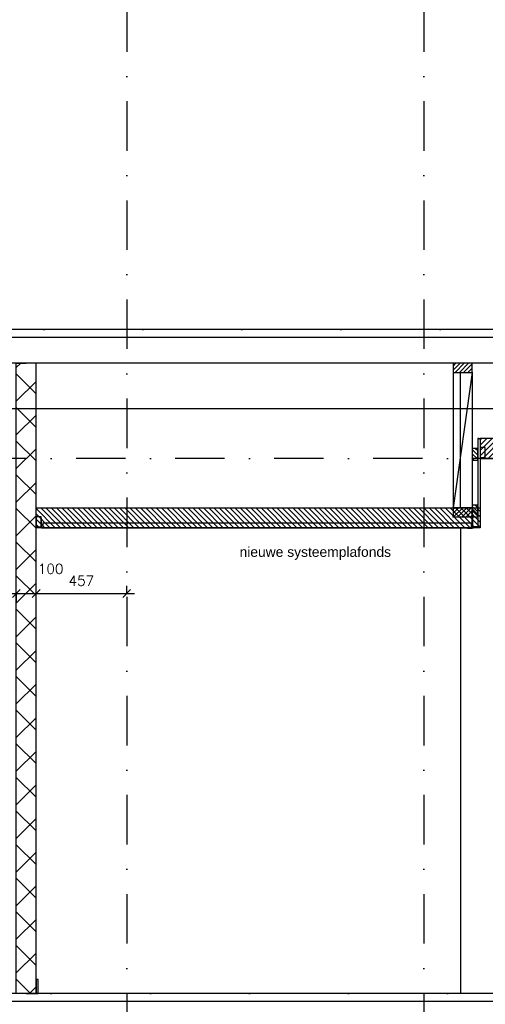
# Model space of a CAD drawing. Extents: x 98997 to 245130, y 18007 to 138999.
# Tile 33 of 58: x 124309 to 126661, y 92391 to 97360. Entities that reach past the tile are written whole.
import ezdxf

# ---------------------------------------------------------------- set-up
doc = ezdxf.new("R2010")
doc.units = 0
doc.header["$LTSCALE"] = 20
doc.header["$MEASUREMENT"] = 0
doc.header["$PDSIZE"] = -1
doc.linetypes.add('DASHDOT', pattern=[25, 12.5, -6.25, 0, -6.25])
doc.linetypes.add('DD1', pattern=[2.66667, 1.66667, -0.5, 0, -0.5])
doc.layers.get('0').update_dxf_attribs({"linetype": 'CONTINUOUS'})
doc.layers.get('DEFPOINTS').update_dxf_attribs({"linetype": 'CONTINUOUS'})
for name, color, linetype in [('A--01A1_ACEER', 1, 'CONTINUOUS'), ('A--A22--_F123-', 9, 'CONTINUOUS'), ('A--A25--_F--3-', 9, 'CONTINUOUS'), ('A--A42--_F--3-', 9, 'CONTINUOUS'), ('A--L22--', 3, 'CONTINUOUS'), ('A--L22--_F--3-', 7, 'CONTINUOUS'), ('A--L23--', 7, 'CONTINUOUS'), ('A--L25--', 7, 'CONTINUOUS'), ('A--L25--_F-23-', 7, 'CONTINUOUS'), ('A--L31D1_BUITENKOZIJN', 1, 'CONTINUOUS'), ('A--L35-D2-_PLAFONDS', 2, 'CONTINUOUS'), ('A--L35-D4-_PLAFONDS', 4, 'CONTINUOUS'), ('A--L35D1_PLAFONDS', 1, 'CONTINUOUS'), ('A--L42--', 7, 'CONTINUOUS'), ('A--L42--_F--3-', 7, 'CONTINUOUS'), ('A--M$1A-_F123-', 1, 'CONTINUOUS'), ('A--T$1A-_F123_20', 1, 'CONTINUOUS'), ('B--L13D8_VLOEREN', 8, 'CONTINUOUS'), ('B--L28D8_KONSTR', 8, 'CONTINUOUS'), ('STRAMIEN', 8, 'DD1'), ('X--LR---_CP', 7, 'CONTINUOUS')]:
    doc.layers.add(name, color=color, linetype=linetype)
doc.styles.add('ALFA-0_25', font='ROMANS')
doc.styles.add('EB2', font='ARIAL.TTF')
doc.dimstyles.new('STANDARD$0', dxfattribs={"dimscale": 50, "dimtxt": 2.5, "dimasz": 2, "dimexe": 2, "dimexo": 0, "dimgap": 2, "dimtad": 1, "dimdec": 0, "dimzin": 0, "dimdsep": 46, "dimtxsty": 'ALFA-0_25', "dimblk1": 'OBLIQUE', "dimblk2": 'OBLIQUE', "dimsah": 1, "dimcen": -3, "dimdle": 2, "dimclrd": 1, "dimclre": 1, "dimclrt": 2, "dimadec": 0, "dimazin": 0, "dimtfac": 0.666667, "dimtofl": 0, "dimtmove": 2, "dimatfit": 3, "dimldrblk": 'OBLIQUE', "dimfxl": 0, "dimtvp": 0.833333, "dimtolj": 1, "dimtzin": 0, "dimarcsym": 0})

# ---------------------------------------------------------------- blocks, each defined once
blk = doc.blocks.new('*U365')
at = {"layer": 'A--A22--_F123-', "linetype": 'Continuous'}
h = blk.add_hatch(dxfattribs=at)
h.set_pattern_fill('ALFAKRS', color=256, scale=120, style=0)
h.set_pattern_definition([(45, (-124342.31, -92445.9), (-84.85281, 84.85281), []), (135, (-124342.31, -92445.9), (-84.85281, -84.85281), [])])
h.paths.add_polyline_path([(0, 0), (-50, 0), (-50, 3180), (0, 3180), (50, 3180), (50, 0)])
at = {"layer": 'A--L22--_F--3-', "color": 3, "linetype": 'Continuous'}
for points in [[(0, 0), (-50, 0), (-50, 3180), (0, 3180)], [(0, 0), (50, 0), (50, 3180), (0, 3180)]]:
    blk.add_lwpolyline(points, dxfattribs=at)
blk = doc.blocks.new('_OBLIQUE')
at = {"color": 0, "linetype": 'ByBlock'}
blk.add_line((-0.5, -0.5), (0.5, 0.5), dxfattribs=at)
blk = doc.blocks.new('*D159')
at = {"color": 1, "linetype": 'ByBlock'}
for p, q in [((123252.3, 94463.5), (124332.3, 94463.5)), ((123292.3, 94463.5), (123292.3, 94423.5)), ((124292.3, 94463.5), (124292.3, 94423.5))]:
    blk.add_line(p, q, dxfattribs=at)
at = {"layer": 'DEFPOINTS', "color": 0, "linetype": 'ByBlock'}
for p in [(123292.3, 94463.5), (124292.3, 94463.5), (124292.3, 94463.5)]:
    blk.add_point(p, dxfattribs=at)
at = {"color": 1, "linetype": 'ByBlock', "xscale": 40, "yscale": 40, "zscale": 40, "rotation": 180}
blk.add_blockref('_OBLIQUE', (123292.3, 94463.5), dxfattribs=at)
at = {"color": 1, "linetype": 'ByBlock', "xscale": 40, "yscale": 40, "zscale": 40}
blk.add_blockref('_OBLIQUE', (124292.3, 94463.5), dxfattribs=at)
at = {"color": 2, "linetype": 'ByBlock', "insert": (123792.3, 94528.5), "char_height": 50, "attachment_point": 5, "style": 'ALFA-0_25'}
blk.add_mtext('\\A1;1000', dxfattribs=at)
blk = doc.blocks.new('*D160')
at = {"color": 1, "linetype": 'ByBlock'}
for p, q in [((124252.3, 94463.5), (124392.3, 94463.5)), ((124292.3, 94458.2), (124292.3, 94503.5)), ((124392.3, 94458.2), (124392.3, 94503.5))]:
    blk.add_line(p, q, dxfattribs=at)
at = {"layer": 'DEFPOINTS', "color": 0, "linetype": 'ByBlock'}
for p in [(124292.3, 94458.2), (124392.3, 94463.5), (124392.3, 94458.2)]:
    blk.add_point(p, dxfattribs=at)
at = {"color": 1, "linetype": 'ByBlock', "xscale": 40, "yscale": 40, "zscale": 40, "rotation": 180}
blk.add_blockref('_OBLIQUE', (124292.3, 94463.5), dxfattribs=at)
at = {"color": 1, "linetype": 'ByBlock', "xscale": 40, "yscale": 40, "zscale": 40}
blk.add_blockref('_OBLIQUE', (124392.3, 94463.5), dxfattribs=at)
at = {"color": 2, "linetype": 'ByBlock', "insert": (124465.9, 94588.5), "char_height": 50, "attachment_point": 5, "style": 'ALFA-0_25'}
blk.add_mtext('\\A1;100', dxfattribs=at)
blk = doc.blocks.new('*D161')
at = {"color": 1, "linetype": 'ByBlock'}
for p, q in [((124352.3, 94463.5), (124889.7, 94463.5)), ((124392.3, 94463.5), (124392.3, 94503.5)), ((124849.7, 94463.5), (124849.7, 94503.5))]:
    blk.add_line(p, q, dxfattribs=at)
at = {"layer": 'DEFPOINTS', "color": 0, "linetype": 'ByBlock'}
for p in [(124392.3, 94463.5), (124849.7, 94463.5), (124849.7, 94463.5)]:
    blk.add_point(p, dxfattribs=at)
at = {"color": 1, "linetype": 'ByBlock', "xscale": 40, "yscale": 40, "zscale": 40, "rotation": 180}
blk.add_blockref('_OBLIQUE', (124392.3, 94463.5), dxfattribs=at)
at = {"color": 1, "linetype": 'ByBlock', "xscale": 40, "yscale": 40, "zscale": 40}
blk.add_blockref('_OBLIQUE', (124849.7, 94463.5), dxfattribs=at)
at = {"color": 2, "linetype": 'ByBlock', "insert": (124621, 94528.5), "char_height": 50, "attachment_point": 5, "style": 'ALFA-0_25'}
blk.add_mtext('\\A1;457', dxfattribs=at)
blk = doc.blocks.new('Q020283-')
at = {"layer": 'A--A25--_F--3-'}
h = blk.add_hatch(dxfattribs=at)
h.set_pattern_fill('ALFALINE', color=256, scale=15, style=0, pattern_type=2)
h.set_pattern_definition([(45, (0, 0), (-10.6066, 10.6066), [])])
h.paths.add_polyline_path([(0, 0), (0, 96), (46, 96), (46, 0)])
at = {"layer": 'A--L25--_F-23-', "color": 2, "linetype": 'Continuous'}
blk.add_lwpolyline([(0, 0), (0, 96), (46, 96), (46, 0)], close=True, dxfattribs=at)
at = {"layer": 'X--LR---_CP'}
for p in [(0, 0), (0, 0), (46, 0)]:
    blk.add_point(p, dxfattribs=at)
blk = doc.blocks.new('*U315')
at = {"layer": 'A--A42--_F--3-', "linetype": 'Continuous'}
h = blk.add_hatch(dxfattribs=at)
h.set_pattern_fill('ALFALINE', color=256, scale=40, angle=45, style=0)
h.set_pattern_definition([(90, (-126628.475, -95245.898), (-40, 7e-15), [])])
h.paths.add_polyline_path([(0, 0), (6.2, 0), (6.2, -443.8), (0, -443.8), (-6.2, -443.8), (-6.2, 0)])
at = {"layer": 'A--L42--_F--3-', "color": 3, "linetype": 'Continuous'}
for points in [[(0, 0), (-6.2, 0), (-6.2, -443.8), (0, -443.8)], [(0, 0), (6.2, 0), (6.2, -443.8), (0, -443.8)], [(0, 0), (6.2, 0), (6.2, -443.8), (0, -443.8)], [(0, 0), (6.2, 0), (6.2, -443.8), (0, -443.8)]]:
    blk.add_lwpolyline(points, dxfattribs=at)

msp = doc.modelspace()

# ---------------------------------------------------------------- hatches: boundary and pattern name
at = {"layer": 'A--01A1_ACEER', "linetype": 'Continuous'}
h = msp.add_hatch(dxfattribs=at)
h.set_pattern_fill('ANSI31', color=256, scale=150, style=0)
h.set_pattern_definition([(45, (-30187.353, 200), (-13.2582521, 13.2582521), [])])
h.paths.add_polyline_path([(126634.7, 95145.9), (131619.7, 95145.9), (131619.7, 95245.9), (126634.7, 95245.9)])
h = msp.add_hatch(dxfattribs=at)
h.set_pattern_fill('ANSI31', color=256, scale=150, style=0)
h.set_pattern_definition([(135, (279971.984, -150), (13.2582521, 13.2582521), [])])
h.paths.add_polyline_path([(126634.7, 94795.9), (124392.3, 94795.9), (124392.3, 94895.9), (126634.7, 94895.9)])
at = {"layer": 'A--A25--_F--3-'}
h = msp.add_hatch(dxfattribs=at)
h.set_pattern_fill('ALFALINE', color=256, scale=15, angle=-180, style=0, pattern_type=2)
h.set_pattern_definition([(135, (125379.816, 95386.5), (10.6066, 10.6066), [])])
h.paths.add_polyline_path([(126622.2, 95137.5), (126622.2, 95196.5), (126594.2, 95196.5), (126594.2, 95137.5)])
h = msp.add_hatch(dxfattribs=at)
h.set_pattern_fill('ALFALINE', color=256, scale=15, angle=-180, style=0, pattern_type=2)
h.set_pattern_definition([(135, (125379.816, 95099.896), (10.6066, 10.6066), [])])
h.paths.add_polyline_path([(126622.2, 94850.9), (126622.2, 94909.9), (126594.2, 94909.9), (126594.2, 94850.9)])

# ---------------------------------------------------------------- linework, layer by layer
at = {"layer": 'A--L23--'}
msp.add_lwpolyline([(124392.3, 92445.9), (124402.3, 92445.9), (124402.3, 92515.9), (124392.3, 92515.9)], close=True, dxfattribs=at)
at = {"layer": 'A--L25--_F-23-', "color": 2, "linetype": 'Continuous'}
for points in [[(126622.2, 95137.5), (126622.2, 95196.5), (126594.2, 95196.5), (126594.2, 95137.5)], [(126622.2, 94850.9), (126622.2, 94909.9), (126594.2, 94909.9), (126594.2, 94850.9)]]:
    msp.add_lwpolyline(points, close=True, dxfattribs=at)
at = {"layer": 'A--L31D1_BUITENKOZIJN'}
for p, q in [((126498.2, 95579.9), (126498.2, 94896.9)), ((126594.2, 95579.9), (126498.2, 94896.9)), ((126534.7, 94896.9), (126534.7, 95579.9)), ((126594.2, 95579.9), (126594.2, 94909.9)), ((126534.7, 94795.9), (126534.7, 92445.9))]:
    msp.add_line(p, q, dxfattribs=at)
at = {"layer": 'A--L35-D2-_PLAFONDS'}
for p, q in [((124425.9, 94820.9), (126589.6, 94820.9)), ((126589.6, 94820.9), (126589.6, 94795.9)), ((124425.9, 94795.9), (126601.1, 94795.9))]:
    msp.add_line(p, q, dxfattribs=at)
for points in [[(126634.7, 95150.9), (126659.7, 95150.9), (126659.7, 95200.9), (126634.7, 95200.9)], [(124392.3, 94800.9), (124417.3, 94800.9), (124417.3, 94850.9), (124392.3, 94850.9)], [(126622.2, 94800.9), (126597.2, 94800.9), (126597.2, 94850.9), (126622.2, 94850.9)]]:
    msp.add_lwpolyline(points, close=True, dxfattribs=at)
at = {"layer": 'A--L35-D4-_PLAFONDS'}
for p, q in [((124419.5, 94793.9), (124419.5, 94843.9)), ((124425.9, 94820.9), (124425.9, 94795.9)), ((126595, 94793.9), (126595, 94843.9)), ((124444.5, 94793.9), (124419.5, 94793.9)), ((126570, 94793.9), (126595, 94793.9))]:
    msp.add_line(p, q, dxfattribs=at)
at = {"layer": 'A--L35D1_PLAFONDS', "linetype": 'Continuous'}
for points in [[(126634.7, 95145.9), (131619.7, 95145.9), (131619.7, 95245.9), (126634.7, 95245.9)], [(126634.7, 94795.9), (124392.3, 94795.9), (124392.3, 94895.9), (126634.7, 94895.9)]]:
    msp.add_lwpolyline(points, close=True, dxfattribs=at)
at = {"layer": 'B--L13D8_VLOEREN'}
for p, q in [((131869.7, 95795.9), (120579.7, 95795.9)), ((131869.7, 95755.9), (120684.7, 95755.9)), ((131869.7, 95625.9), (120684.7, 95625.9)), ((131769.7, 92445.9), (120634.7, 92445.9)), ((131869.7, 92405.9), (120634.7, 92405.9))]:
    msp.add_line(p, q, dxfattribs=at)
at = {"layer": 'B--L28D8_KONSTR'}
msp.add_line((131869.7, 95395.9), (120684.7, 95395.9), dxfattribs=at)
at = {"layer": 'STRAMIEN', "linetype": 'DASHDOT'}
for p, q in [((124849.7, 109950.7), (124849.7, 90604.9)), ((126349.7, 109950.7), (126349.7, 90604.9)), ((133308.3, 95795.9), (99354.7, 95795.9)), ((133345.8, 95145.9), (99689.2, 95145.9)), ((133345.8, 92445.9), (99689.2, 92445.9))]:
    msp.add_line(p, q, dxfattribs=at)

# ---------------------------------------------------------------- block references
at = {"layer": 'A--L22--'}
msp.add_blockref('*U365', (124342.3, 92445.9), dxfattribs=at)
at = {"layer": 'A--L25--', "xscale": -1}
for p, rotation in [((126594.2, 95625.9), 90), ((126498.2, 94850.9), 270)]:
    msp.add_blockref('Q020283-', p, dxfattribs=dict(at, rotation=rotation))
at = {"layer": 'A--L42--'}
msp.add_blockref('*U315', (126628.5, 95245.9), dxfattribs=at)

# ---------------------------------------------------------------- texts
at = {"layer": 'A--T$1A-_F123_20', "style": 'EB2'}
msp.add_text('nieuwe systeemplafonds', height=50, dxfattribs=at).set_placement((125419.8, 94648.9))

# ---------------------------------------------------------------- dimensions: what is measured, and where the dimension line sits
at = {"layer": 'A--M$1A-_F123-'}
dim = msp.add_linear_dim(base=(124392.3, 94463.5), p1=(124292.3, 94458.2), p2=(124392.3, 94458.2), dimstyle='STANDARD$0', override={"dimscale": 20, "dimclrt": 2}, dxfattribs=at)
dim.commit()
dim.dimension.update_dxf_attribs({"geometry": '*D160', "text_midpoint": (124465.9, 94588.5), "dimtype": 160})
for base, p1, p2, picture, middle in [((124292.3, 94463.5), (123292.3, 94463.5), (124292.3, 94463.5), '*D159', (123792.3, 94528.5)), ((124849.7, 94463.5), (124392.3, 94463.5), (124849.7, 94463.5), '*D161', (124621, 94528.5))]:
    dim = msp.add_linear_dim(base=base, p1=p1, p2=p2, dimstyle='STANDARD$0', override={"dimscale": 20, "dimclrt": 2}, dxfattribs=at)
    dim.commit()
    dim.dimension.update_dxf_attribs({"geometry": picture, "text_midpoint": middle})

doc.saveas('drawing.dxf')
